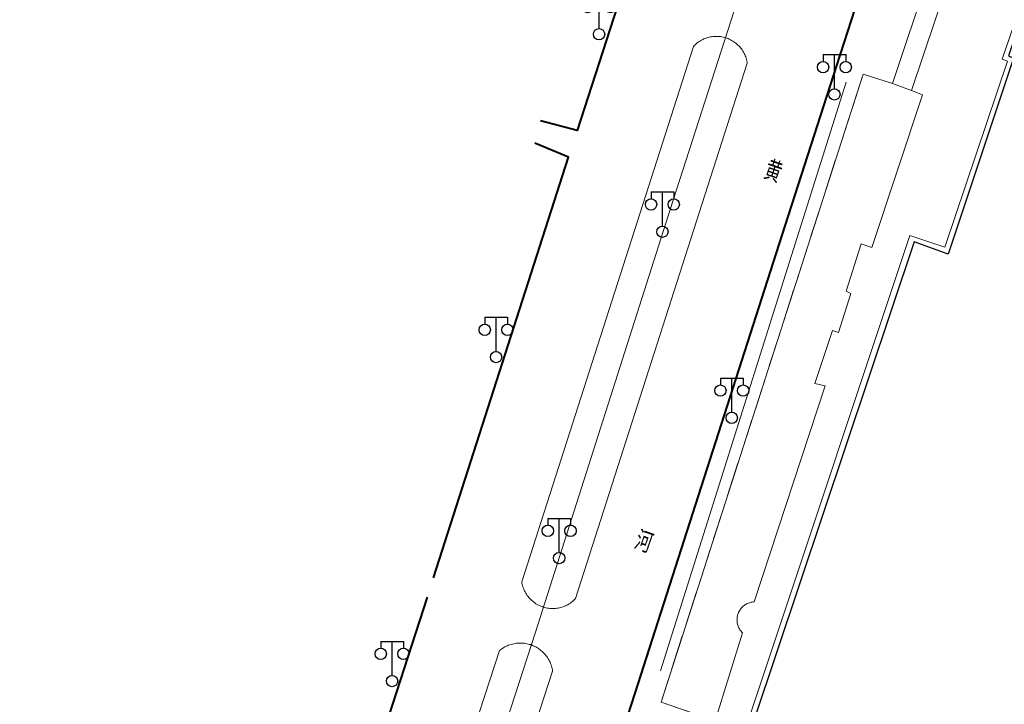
# Model space of a CAD drawing. Extents: x 39508475 to 39522402, y 3783947 to 3795549.
# Tile 227 of 256: x 39517804 to 39517890, y 3791852 to 3791912. Entities that reach past the tile are written whole.
import ezdxf
from ezdxf.enums import TextEntityAlignment as Align

# ---------------------------------------------------------------- set-up
doc = ezdxf.new("R2010")
doc.units = 0
doc.linetypes.add('X0', pattern=[4, 3, -1])
doc.layers.get('0').update_dxf_attribs({"linetype": 'CONTINUOUS'})
for name, color, linetype in [('DLSS', 4, 'CONTINUOUS'), ('JCDL_JMDD_F', 231, 'CONTINUOUS'), ('JCDL_JMDX_F', 231, 'CONTINUOUS'), ('JCDL_JT_ZJ', 100, 'CONTINUOUS'), ('JCDL_ZBM', 3, 'CONTINUOUS'), ('SXSS', 5, 'CONTINUOUS')]:
    doc.layers.add(name, color=color, linetype=linetype)
for name, color, linetype, lineweight in [('JCDL_JMDX', 1, 'CONTINUOUS', 0), ('JCDL_ZBX', 3, 'CONTINUOUS', 0), ('JCDL_ZBX_F', 7, 'CONTINUOUS', 0)]:
    doc.layers.add(name, color=color, linetype=linetype, lineweight=lineweight)
doc.styles.add('HZ', font='rs', dxfattribs={"width": 0.8, "bigfont": 'hztxt'})
doc.linetypes.add('10422', pattern='A,2,[150,AAA.SHX,S=1,R=0,X=0,Y=1],2,[177,AAA.SHX,S=1,R=0,X=0,Y=0.8],1e-09', length=4)
doc.linetypes.add('X19', pattern='A,4.5,[145,symbolx.shx,S=1,R=0,X=0,Y=1],4.5,-0.5,[146,symbolx.shx,S=1,R=0,X=0,Y=0],-0.5', length=10)
doc.linetypes.add('X49', pattern='A,0,[5,symbolt.shx,S=1,R=0,X=0,Y=0],-10', length=10)
doc.linetypes.add('X7', pattern='A,6,-1.333,[149,symbolx.shx,S=0.25,R=0,X=0,Y=0],-1.333,[149,symbolx.shx,S=0.25,R=0,X=0,Y=0],-1.333', length=9.999)

# ---------------------------------------------------------------- blocks, each defined once
blk = doc.blocks.new('3521000')
at = {"color": 0}
for p, q in [((-1, 3.5), (1, 3.5)), ((0, 0.5), (0, 3.5))]:
    blk.add_line(p, q, dxfattribs=at)
at = {"color": 0, "linetype": 'Continuous', "flags": 128}
for points in [[(-1, 3.5), (-1, 2.9)], [(1, 3.5), (1, 2.9)]]:
    blk.add_lwpolyline(points, dxfattribs=at)
at = {"color": 0}
for centre in [(-1, 2.4), (1, 2.4), (0, 0)]:
    blk.add_circle(centre, 0.5, dxfattribs=at)

msp = doc.modelspace()

# ---------------------------------------------------------------- linework, layer by layer
at = {"layer": 'DLSS', "linetype": 'Continuous', "lineweight": 40}
for points in [[(39517884.14369, 3792000), (39517866.318, 3791944.688), (39517865.772, 3791942.97301), (39517859.374, 3791922.869), (39517858.77501, 3791920.97701), (39517852.651, 3791902.07401), (39517849.428, 3791902.93201)], [(39517881.656, 3791926.80999), (39517875.51919, 3791907.79826), (39517870.695, 3791892.85299), (39517857.742, 3791852.52399), (39517853.77301, 3791840.28)], [(39517839.99499, 3791862.66799), (39517851.895, 3791899.72), (39517848.918, 3791900.96899)], [(39517832.643, 3791839.95199), (39517839.45699, 3791860.979)]]:
    msp.add_lwpolyline(points, dxfattribs=at)
at = {"layer": 'DLSS', "linetype": 'X7', "lineweight": 0}
msp.add_lwpolyline([(39517869.02311, 3791920.48694), (39517861.10036, 3791895.94234), (39517848.96996, 3791857.89624), (39517842.10478, 3791836.71129)], dxfattribs=at)
at = {"layer": 'JCDL_JMDX', "color": 6, "linetype": 'X19', "lineweight": 0}
msp.add_lwpolyline([(39517902.521, 3791957.678), (39517895.95599, 3791934.759), (39517899.092, 3791933.66799), (39517893.621, 3791917.114), (39517893.164, 3791917.28499), (39517890.11901, 3791908.374), (39517890.598, 3791908.183), (39517885.058, 3791891.791), (39517881.966, 3791892.822), (39517856.174, 3791815.42299)], dxfattribs=at)
at = {"layer": 'JCDL_JMDX', "color": 6, "linetype": 'Continuous', "lineweight": 0}
msp.add_lwpolyline([(39517888.458, 3791924.478), (39517882.11, 3791905.609), (39517880.449, 3791906.205), (39517886.761, 3791925.129), (39517888.458, 3791924.478)], dxfattribs=at)
at = {"layer": 'JCDL_JMDX_F', "linetype": 'Continuous', "lineweight": 0}
for points in [[(39517847.759, 3791862.33001), (39517847.77857, 3791862.21254), (39517847.8036, 3791862.09611), (39517847.83363, 3791861.98086), (39517847.86858, 3791861.86702), (39517847.90841, 3791861.75478), (39517847.95303, 3791861.64436), (39517848.00237, 3791861.53597), (39517848.05632, 3791861.4298), (39517848.1148, 3791861.32605), (39517848.17769, 3791861.22492), (39517848.24487, 3791861.12659), (39517848.31623, 3791861.03124), (39517848.39163, 3791860.93905), (39517848.47092, 3791860.8502), (39517848.55397, 3791860.76484), (39517848.64061, 3791860.68313), (39517848.7307, 3791860.60524), (39517848.82405, 3791860.53129), (39517848.9205, 3791860.46143), (39517849.01987, 3791860.39579), (39517849.12197, 3791860.33448), (39517849.22662, 3791860.27763), (39517849.33362, 3791860.22534), (39517849.44277, 3791860.17771), (39517849.55387, 3791860.13481), (39517849.63301, 3791860.108), (39517849.66672, 3791860.09675), (39517849.78109, 3791860.06357), (39517849.89679, 3791860.03535), (39517850.0136, 3791860.01214), (39517850.1313, 3791859.99398), (39517850.24968, 3791859.9809), (39517850.3685, 3791859.97293), (39517850.48756, 3791859.97009), (39517850.60663, 3791859.97237), (39517850.72549, 3791859.97978), (39517850.84393, 3791859.9923), (39517850.96171, 3791860.00991), (39517851.07863, 3791860.03258), (39517851.19446, 3791860.06025), (39517851.30899, 3791860.09289), (39517851.42201, 3791860.13043), (39517851.53332, 3791860.17279), (39517851.64269, 3791860.21992), (39517851.74993, 3791860.2717), (39517851.85485, 3791860.32806), (39517851.95724, 3791860.38888), (39517852.05691, 3791860.45406), (39517852.15369, 3791860.52346), (39517852.24739, 3791860.59697), (39517852.33784, 3791860.67444), (39517852.42487, 3791860.75574), (39517852.508, 3791860.841), (39517867.64199, 3791907.99699), (39517867.62442, 3791908.11097), (39517867.60169, 3791908.22404), (39517867.57422, 3791908.33605), (39517867.54208, 3791908.44682), (39517867.50532, 3791908.55614), (39517867.46401, 3791908.66381), (39517867.41821, 3791908.76966), (39517867.368, 3791908.87349), (39517867.31349, 3791908.97513), (39517867.25475, 3791909.07438), (39517867.19191, 3791909.17109), (39517867.12506, 3791909.26507), (39517867.05432, 3791909.35616), (39517866.97982, 3791909.4442), (39517866.90169, 3791909.52904), (39517866.82007, 3791909.61053), (39517866.7351, 3791909.68851), (39517866.64694, 3791909.76286), (39517866.55573, 3791909.83345), (39517866.46163, 3791909.90014), (39517866.36483, 3791909.96283), (39517866.26547, 3791910.0214), (39517866.16375, 3791910.07575), (39517866.05983, 3791910.12578), (39517865.95391, 3791910.1714), (39517865.882, 3791910.19899), (39517865.84616, 3791910.21253), (39517865.73678, 3791910.24911), (39517865.62596, 3791910.28107), (39517865.5139, 3791910.30834), (39517865.4008, 3791910.33089), (39517865.28684, 3791910.34867), (39517865.17225, 3791910.36166), (39517865.0572, 3791910.36982), (39517864.94192, 3791910.37314), (39517864.8266, 3791910.37162), (39517864.71144, 3791910.36527), (39517864.59665, 3791910.35409), (39517864.48243, 3791910.33809), (39517864.36899, 3791910.31732), (39517864.25651, 3791910.29181), (39517864.14521, 3791910.26159), (39517864.03527, 3791910.22674), (39517863.92689, 3791910.18729), (39517863.82026, 3791910.14334), (39517863.71558, 3791910.09494), (39517863.61301, 3791910.0422), (39517863.51275, 3791909.9852), (39517863.41497, 3791909.92404), (39517863.31984, 3791909.85882), (39517863.22754, 3791909.78968), (39517863.13822, 3791909.71672), (39517863.05204, 3791909.64007), (39517862.96915, 3791909.55988), (39517862.89, 3791909.47601), (39517847.759, 3791862.33001)], [(39517864.826, 3791850.086), (39517867.219, 3791857.833), (39517867.1574, 3791857.89585), (39517867.09968, 3791857.9623), (39517867.04573, 3791858.03184), (39517866.99571, 3791858.10426), (39517866.94979, 3791858.17935), (39517866.90811, 3791858.25686), (39517866.87078, 3791858.33657), (39517866.83793, 3791858.41822), (39517866.80966, 3791858.50157), (39517866.78605, 3791858.58636), (39517866.76717, 3791858.67233), (39517866.7531, 3791858.75921), (39517866.74385, 3791858.84674), (39517866.73948, 3791858.93464), (39517866.73998, 3791859.02265), (39517866.74537, 3791859.1105), (39517866.75561, 3791859.19792), (39517866.77069, 3791859.28463), (39517866.79055, 3791859.37038), (39517866.81513, 3791859.45489), (39517866.84435, 3791859.53791), (39517866.87814, 3791859.61918), (39517866.91638, 3791859.69845), (39517866.938, 3791859.738), (39517866.95895, 3791859.77549), (39517867.00573, 3791859.85004), (39517867.05657, 3791859.92188), (39517867.11131, 3791859.9908), (39517867.16979, 3791860.05658), (39517867.23183, 3791860.11901), (39517867.29723, 3791860.17791), (39517867.3658, 3791860.23309), (39517867.43732, 3791860.28439), (39517867.51157, 3791860.33164), (39517867.58833, 3791860.37471), (39517867.66736, 3791860.41345), (39517867.74841, 3791860.44775), (39517867.83124, 3791860.47751), (39517867.9156, 3791860.50263), (39517868.00121, 3791860.52304), (39517868.08783, 3791860.53866), (39517868.17518, 3791860.54946), (39517868.26301, 3791860.555), (39517874.50899, 3791879.572), (39517873.61199, 3791879.795), (39517875.15801, 3791884.45499), (39517875.679, 3791884.275), (39517876.76201, 3791887.734), (39517876.353, 3791887.92), (39517877.675, 3791892.08701), (39517878.636, 3791891.78601), (39517883.08901, 3791905.21), (39517882.11, 3791905.609)], [(39517845.8, 3791856.25901), (39517845.89158, 3791856.33275), (39517845.98635, 3791856.40236), (39517846.08388, 3791856.46804), (39517846.18402, 3791856.52968), (39517846.28659, 3791856.58716), (39517846.39143, 3791856.64041), (39517846.49837, 3791856.68932), (39517846.60721, 3791856.73381), (39517846.71778, 3791856.77381), (39517846.8299, 3791856.80926), (39517846.94337, 3791856.84009), (39517847.05801, 3791856.86625), (39517847.17362, 3791856.8877), (39517847.29002, 3791856.9044), (39517847.407, 3791856.91633), (39517847.52437, 3791856.92346), (39517847.64193, 3791856.92579), (39517847.75949, 3791856.9233), (39517847.87685, 3791856.91601), (39517847.99381, 3791856.90392), (39517848.11018, 3791856.88705), (39517848.22577, 3791856.86544), (39517848.34037, 3791856.83912), (39517848.4538, 3791856.80814), (39517848.52399, 3791856.78601), (39517848.56587, 3791856.77253), (39517848.67639, 3791856.73238), (39517848.78517, 3791856.68774), (39517848.89203, 3791856.63868), (39517848.9968, 3791856.58529), (39517849.0993, 3791856.52766), (39517849.19935, 3791856.46589), (39517849.29679, 3791856.40007), (39517849.39146, 3791856.33033), (39517849.48319, 3791856.25677), (39517849.57185, 3791856.17952), (39517849.65726, 3791856.0987), (39517849.7393, 3791856.01447), (39517849.81782, 3791855.92694), (39517849.8927, 3791855.83628), (39517849.9638, 3791855.74262), (39517850.03102, 3791855.64614), (39517850.09423, 3791855.54699), (39517850.15333, 3791855.44534), (39517850.20822, 3791855.34135), (39517850.25881, 3791855.2352), (39517850.30502, 3791855.12708), (39517850.34677, 3791855.01715), (39517850.38399, 3791854.90561), (39517850.41661, 3791854.79264), (39517850.44458, 3791854.67843), (39517850.46786, 3791854.56317), (39517850.486, 3791854.447), (39517844.041, 3791834.65699)], [(39517839.262, 3791836.17301), (39517845.8, 3791856.25901)]]:
    msp.add_lwpolyline(points, dxfattribs=at)
at = {"layer": 'JCDL_ZBM', "linetype": 'Continuous', "lineweight": 0}
for points in [[(39517847.759, 3791862.33001), (39517862.89, 3791909.47601), (39517862.96915, 3791909.55988), (39517863.05204, 3791909.64007), (39517863.13822, 3791909.71672), (39517863.22754, 3791909.78968), (39517863.31984, 3791909.85882), (39517863.41497, 3791909.92404), (39517863.51275, 3791909.9852), (39517863.61301, 3791910.0422), (39517863.71558, 3791910.09494), (39517863.82026, 3791910.14334), (39517863.92689, 3791910.18729), (39517864.03527, 3791910.22674), (39517864.14521, 3791910.26159), (39517864.25651, 3791910.29181), (39517864.36899, 3791910.31732), (39517864.48243, 3791910.33809), (39517864.59665, 3791910.35409), (39517864.71144, 3791910.36527), (39517864.8266, 3791910.37162), (39517864.94192, 3791910.37314), (39517865.0572, 3791910.36982), (39517865.17225, 3791910.36166), (39517865.28684, 3791910.34867), (39517865.4008, 3791910.33089), (39517865.5139, 3791910.30834), (39517865.62596, 3791910.28107), (39517865.73678, 3791910.24911), (39517865.84616, 3791910.21253), (39517865.882, 3791910.19899), (39517865.95391, 3791910.1714), (39517866.05983, 3791910.12578), (39517866.16375, 3791910.07575), (39517866.26547, 3791910.0214), (39517866.36483, 3791909.96283), (39517866.46163, 3791909.90014), (39517866.55573, 3791909.83345), (39517866.64694, 3791909.76286), (39517866.7351, 3791909.68851), (39517866.82007, 3791909.61053), (39517866.90169, 3791909.52904), (39517866.97982, 3791909.4442), (39517867.05432, 3791909.35616), (39517867.12506, 3791909.26507), (39517867.19191, 3791909.17109), (39517867.25475, 3791909.07438), (39517867.31349, 3791908.97513), (39517867.368, 3791908.87349), (39517867.41821, 3791908.76966), (39517867.46401, 3791908.66381), (39517867.50532, 3791908.55614), (39517867.54208, 3791908.44682), (39517867.57422, 3791908.33605), (39517867.60169, 3791908.22404), (39517867.62442, 3791908.11097), (39517867.64199, 3791907.99699), (39517852.508, 3791860.841), (39517852.42487, 3791860.75574), (39517852.33784, 3791860.67444), (39517852.24739, 3791860.59697), (39517852.15369, 3791860.52346), (39517852.05691, 3791860.45406), (39517851.95724, 3791860.38888), (39517851.85485, 3791860.32806), (39517851.74993, 3791860.2717), (39517851.64269, 3791860.21992), (39517851.53332, 3791860.17279), (39517851.42201, 3791860.13043), (39517851.30899, 3791860.09289), (39517851.19446, 3791860.06025), (39517851.07863, 3791860.03258), (39517850.96171, 3791860.00991), (39517850.84393, 3791859.9923), (39517850.72549, 3791859.97978), (39517850.60663, 3791859.97237), (39517850.48756, 3791859.97009), (39517850.3685, 3791859.97293), (39517850.24968, 3791859.9809), (39517850.1313, 3791859.99398), (39517850.0136, 3791860.01214), (39517849.89679, 3791860.03535), (39517849.78109, 3791860.06357), (39517849.66672, 3791860.09675), (39517849.63301, 3791860.108), (39517849.55387, 3791860.13481), (39517849.44277, 3791860.17771), (39517849.33362, 3791860.22534), (39517849.22662, 3791860.27763), (39517849.12197, 3791860.33448), (39517849.01987, 3791860.39579), (39517848.9205, 3791860.46143), (39517848.82405, 3791860.53129), (39517848.7307, 3791860.60524), (39517848.64061, 3791860.68313), (39517848.55397, 3791860.76484), (39517848.47092, 3791860.8502), (39517848.39163, 3791860.93905), (39517848.31623, 3791861.03124), (39517848.24487, 3791861.12659), (39517848.17769, 3791861.22492), (39517848.1148, 3791861.32605), (39517848.05632, 3791861.4298), (39517848.00237, 3791861.53597), (39517847.95303, 3791861.64436), (39517847.90841, 3791861.75478), (39517847.86858, 3791861.86702), (39517847.83363, 3791861.98086), (39517847.8036, 3791862.09611), (39517847.77857, 3791862.21254), (39517847.759, 3791862.33001)], [(39517873.61199, 3791879.795), (39517874.50899, 3791879.572), (39517868.26301, 3791860.555), (39517868.17517, 3791860.54946), (39517868.08782, 3791860.53866), (39517868.0012, 3791860.52303), (39517867.91559, 3791860.50263), (39517867.83123, 3791860.4775), (39517867.74841, 3791860.44775), (39517867.66735, 3791860.41344), (39517867.58833, 3791860.3747), (39517867.51156, 3791860.33164), (39517867.43731, 3791860.28438), (39517867.36579, 3791860.23308), (39517867.29723, 3791860.1779), (39517867.23183, 3791860.11901), (39517867.16979, 3791860.05658), (39517867.11131, 3791859.9908), (39517867.05657, 3791859.92187), (39517867.00572, 3791859.85003), (39517866.95895, 3791859.77548), (39517866.938, 3791859.738), (39517866.91636, 3791859.69845), (39517866.87814, 3791859.61918), (39517866.84434, 3791859.5379), (39517866.81512, 3791859.45489), (39517866.79054, 3791859.37037), (39517866.77069, 3791859.28463), (39517866.75561, 3791859.19791), (39517866.74536, 3791859.11049), (39517866.73999, 3791859.02264), (39517866.73948, 3791858.93463), (39517866.74385, 3791858.84672), (39517866.75309, 3791858.7592), (39517866.76718, 3791858.67233), (39517866.78605, 3791858.58636), (39517866.80966, 3791858.50156), (39517866.83793, 3791858.41822), (39517866.87079, 3791858.33657), (39517866.90811, 3791858.25685), (39517866.9498, 3791858.17934), (39517866.99571, 3791858.10425), (39517867.04573, 3791858.03183), (39517867.09967, 3791857.96229), (39517867.1574, 3791857.89584), (39517867.219, 3791857.833), (39517864.826, 3791850.086), (39517860.03999, 3791851.714), (39517877.85901, 3791907.043), (39517880.449, 3791906.205), (39517882.11, 3791905.609), (39517883.08901, 3791905.21), (39517878.636, 3791891.78601), (39517877.675, 3791892.08701), (39517876.353, 3791887.92), (39517876.76201, 3791887.734), (39517875.679, 3791884.275), (39517875.15801, 3791884.45499), (39517873.61199, 3791879.795)], [(39517839.262, 3791836.17301), (39517845.8, 3791856.25901), (39517845.89158, 3791856.33275), (39517845.98635, 3791856.40236), (39517846.08388, 3791856.46804), (39517846.18402, 3791856.52968), (39517846.28659, 3791856.58716), (39517846.39143, 3791856.64041), (39517846.49837, 3791856.68932), (39517846.60721, 3791856.73381), (39517846.71778, 3791856.77381), (39517846.8299, 3791856.80926), (39517846.94337, 3791856.84009), (39517847.05801, 3791856.86625), (39517847.17362, 3791856.8877), (39517847.29002, 3791856.9044), (39517847.407, 3791856.91633), (39517847.52437, 3791856.92346), (39517847.64193, 3791856.92579), (39517847.75949, 3791856.9233), (39517847.87685, 3791856.91601), (39517847.99381, 3791856.90392), (39517848.11018, 3791856.88705), (39517848.22577, 3791856.86544), (39517848.34037, 3791856.83912), (39517848.4538, 3791856.80814), (39517848.52399, 3791856.78601), (39517848.56587, 3791856.77253), (39517848.67639, 3791856.73238), (39517848.78517, 3791856.68774), (39517848.89203, 3791856.63868), (39517848.9968, 3791856.58529), (39517849.0993, 3791856.52766), (39517849.19935, 3791856.46589), (39517849.29679, 3791856.40007), (39517849.39146, 3791856.33033), (39517849.48319, 3791856.25677), (39517849.57185, 3791856.17952), (39517849.65726, 3791856.0987), (39517849.7393, 3791856.01447), (39517849.81782, 3791855.92694), (39517849.8927, 3791855.83628), (39517849.9638, 3791855.74262), (39517850.03102, 3791855.64614), (39517850.09423, 3791855.54699), (39517850.15333, 3791855.44534), (39517850.20822, 3791855.34135), (39517850.25881, 3791855.2352), (39517850.30502, 3791855.12708), (39517850.34677, 3791855.01715), (39517850.38399, 3791854.90561), (39517850.41661, 3791854.79264), (39517850.44458, 3791854.67843), (39517850.46786, 3791854.56317), (39517850.486, 3791854.447), (39517844.041, 3791834.65699)]]:
    msp.add_lwpolyline(points, dxfattribs=at)
at = {"layer": 'JCDL_ZBX', "color": 114, "linetype": 'X49', "lineweight": 0, "true_color": 0x009944}
msp.add_lwpolyline([(39517860.00301, 3791854.479), (39517876.35813, 3791906.3254)], dxfattribs=at)
at = {"layer": 'JCDL_ZBX_F', "color": 114, "linetype": 'X0', "lineweight": 0, "true_color": 0x009944}
for points in [[(39517880.449, 3791906.205), (39517877.85901, 3791907.043), (39517860.03999, 3791851.714)], [(39517860.03999, 3791851.714), (39517864.826, 3791850.086)]]:
    msp.add_lwpolyline(points, dxfattribs=at)
at = {"layer": 'SXSS', "linetype": '10422', "flags": 128}
msp.add_lwpolyline([(39518066.48397, 3792610.17557), (39518069.11135, 3792564.70101), (39518071.271, 3792527.322), (39518074.563, 3792527.428), (39518074.75801, 3792509.63), (39518075.247, 3792509.28701), (39518074.946, 3792503.19899), (39518075.35599, 3792500.024), (39518074.845, 3792499.37501), (39518075.15, 3792493.57501), (39518073.94, 3792481.322), (39518070.69, 3792481.663), (39518067.01199, 3792448.68499), (39518066.568, 3792448.66999), (39518066.364, 3792447.48299), (39518065.438, 3792447.576), (39518063.33748, 3792427.65148), (39518064.337, 3792427.505), (39518064.17299, 3792426.38596), (39518063.49515, 3792418.44057), (39518061.66624, 3792405.90332), (39518058.91845, 3792393.9697), (39518056.73001, 3792386.10401), (39518055.765, 3792386.366), (39518053.88299, 3792380.449), (39518054.88, 3792380.12799), (39518051.974, 3792372.078), (39518041.25, 3792346.241), (39518042.277, 3792340.292), (39518043.271, 3792340.32599), (39518043.432, 3792339.353), (39518042.441, 3792339.19001), (39518042.981, 3792335.281), (39518044.886, 3792335.452), (39518045.02001, 3792334.542), (39518043.093, 3792334.249), (39518043.57301, 3792330.327), (39518046.50001, 3792330.752), (39518046.676, 3792329.778), (39518043.75, 3792329.236), (39518043.97099, 3792325.533), (39518032.55112, 3792324.11784), (39518027.29657, 3792311.22014), (39518001.97381, 3792250), (39517986.656, 3792214.063), (39517985.69789, 3792214.45658), (39517978.50359, 3792194.86101), (39517979.963, 3792194.419), (39517976.348, 3792182.806), (39517979.37701, 3792181.68299), (39517973.916, 3792164.33001), (39517973.48299, 3792164.456), (39517970.848, 3792156.20101), (39517971.288, 3792156.039), (39517965.793, 3792138.681), (39517962.77, 3792139.66101), (39517953.77963, 3792108.4056), (39517950.594, 3792103.11501), (39517917.94639, 3792000), (39517896.535, 3791935.095), (39517899.64601, 3791933.97), (39517893.89, 3791916.751), (39517893.46599, 3791916.876), (39517890.66999, 3791908.643), (39517891.11299, 3791908.454), (39517885.368, 3791891.196), (39517882.34501, 3791892.265), (39517864.22119, 3791838.18538), (39517856.322, 3791814.615), (39517856.45855, 3791814.63613), (39517856.61321, 3791814.64693), (39517856.80861, 3791814.64347), (39517857.14464, 3791814.59126), (39517857.28702, 3791814.54977), (39517857.55754, 3791814.43724), (39517857.72716, 3791814.34018), (39517857.8862, 3791814.22661), (39517858.03306, 3791814.09767), (39517858.2273, 3791813.87832), (39517858.4712, 3791813.45622), (39517858.56424, 3791813.1784), (39517858.62167, 3791812.79902), (39517858.57134, 3791812.25023), (39517858.46639, 3791811.93385), (39517858.29676, 3791811.6199), (39517858.12755, 3791811.40154), (39517857.87653, 3791811.16718), (39517857.63286, 3791811.00449), (39517857.33289, 3791810.86699), (39517857.06686, 3791810.79257), (39517856.69864, 3791810.75358), (39517856.50336, 3791810.76116), (39517856.02704, 3791810.86495), (39517855.8463, 3791810.93929), (39517855.61086, 3791811.07042), (39517855.29101, 3791811.333), (39517848.938, 3791796.05499), (39517828.909, 3791752.696), (39517836.195, 3791749.13201), (39517827.69, 3791730.738), (39517820.309, 3791734.23999), (39517817.138, 3791727.366), (39517807.589, 3791706.28701), (39517806.59415, 3791703.83693), (39517805.06998, 3791699.02646), (39517804.68993, 3791697.46349), (39517804.07626, 3791694.23482), (39517803.61131, 3791690.06569), (39517803.51401, 3791687.96996), (39517803.508, 3791685.87201), (39517803.94868, 3791684.03143), (39517804.62692, 3791682.2645), (39517805.3323, 3791680.92429), (39517806.17407, 3791679.66528), (39517807.14301, 3791678.50127), (39517808.81117, 3791676.96109), (39517810.47872, 3791675.55273), (39517812.90378, 3791674.57878), (39517814.949, 3791674.14)], dxfattribs=at)

# ---------------------------------------------------------------- block references
at = {"layer": 'JCDL_JMDD_F'}
for p in [(39517854.57501, 3791910.55399), (39517875.32138, 3791905.26116), (39517860.159, 3791893.166), (39517845.50001, 3791882.123), (39517866.2781, 3791876.76552), (39517851.065, 3791864.41199), (39517836.335, 3791853.576)]:
    msp.add_blockref('3521000', p, dxfattribs=at)

# ---------------------------------------------------------------- texts
at = {"layer": 'JCDL_JT_ZJ', "linetype": 'Continuous', "lineweight": 0, "style": 'HZ', "width": 0.8}
for s, p in [('黄', (39517868.7883, 3791897.3559)), ('河', (39517857.3752, 3791864.7307))]:
    msp.add_text(s, height=1.8, rotation=340.7190247, dxfattribs=at).set_placement(p, align=Align.BOTTOM_LEFT)

doc.saveas('drawing.dxf')
